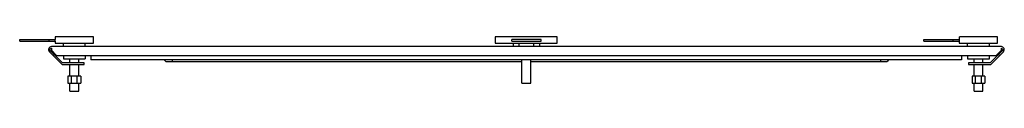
# Model space of a CAD drawing. Header units: millimetres. Extents: x 90 to 757, y 581 to 618.
import ezdxf

# ---------------------------------------------------------------- set-up
doc = ezdxf.new("R2010")
doc.units = ezdxf.units.MM
doc.header["$LTSCALE"] = 77.728466
doc.layers.get('0').update_dxf_attribs({"linetype": 'CONTINUOUS'})

msp = doc.modelspace()

# ---------------------------------------------------------------- linework, layer by layer
at = {"color": 7, "linetype": 'Continuous'}
for p, q in [((89.52, 614.49), (89.52, 615.69)), ((89.52, 615.69), (113.62, 615.69)), ((89.52, 614.49), (113.62, 614.49)), ((109.24, 615.69), (109.24, 614.5)), ((113.52, 617.62), (113.52, 615.69)), ((113.52, 614.49), (113.52, 613.19)), ((139.52, 617.62), (113.6, 617.62)), ((113.62, 614.54), (113.62, 615.69)), ((139.52, 613.19), (139.52, 617.62)), ((411.69, 617.62), (411.69, 613.19)), ((453.69, 617.62), (411.69, 617.62)), ((422.88, 614.49), (422.88, 615.69)), ((442.88, 615.69), (422.88, 615.69)), ((422.88, 614.49), (442.88, 614.49)), ((442.88, 614.49), (442.88, 615.69)), ((453.69, 613.19), (453.69, 617.62)), ((702.02, 615.69), (726.12, 615.69)), ((702.02, 614.49), (702.02, 615.69)), ((702.02, 614.49), (726.12, 614.49)), ((721.74, 615.69), (721.74, 614.5)), ((726.02, 617.62), (726.02, 615.69)), ((726.02, 614.49), (726.02, 613.19)), ((752.02, 617.62), (726.1, 617.62)), ((726.12, 614.54), (726.12, 615.69)), ((752.02, 613.19), (752.02, 617.62)), ((118.2, 598.89), (109.61, 607.48)), ((111.02, 609.89), (109.82, 608.69)), ((109.82, 608.69), (118.6, 599.9)), ((754.52, 610.89), (111.02, 610.89)), ((111.02, 609.89), (111.02, 608.39)), ((114.52, 604.89), (111.02, 608.39)), ((113.53, 613.19), (139.52, 613.19)), ((119.16, 611.66), (119.16, 613.19)), ((119.16, 610.89), (119.16, 611.66)), ((133.93, 611.66), (133.93, 613.19)), ((133.93, 610.89), (133.93, 611.66)), ((411.69, 613.19), (453.69, 613.19)), ((423.89, 613.19), (423.89, 610.89)), ((441.66, 613.19), (441.66, 610.89)), ((726.03, 613.19), (752.02, 613.19)), ((731.66, 611.66), (731.66, 613.19)), ((731.66, 610.89), (731.66, 611.66)), ((746.43, 611.66), (746.43, 613.19)), ((746.43, 610.89), (746.43, 611.66)), ((746.95, 599.9), (755.73, 608.69)), ((755.94, 607.48), (747.35, 598.89)), ((754.52, 608.39), (751.02, 604.89)), ((755.73, 608.69), (754.52, 609.89)), ((754.52, 608.39), (754.52, 609.89)), ((112.9, 605.6), (112.2, 604.89)), ((114.52, 604.89), (751.02, 604.89)), ((119.15, 602.69), (133.93, 602.69)), ((119.16, 604.89), (119.16, 602.69)), ((123.52, 599.89), (123.52, 602.69)), ((129.52, 599.89), (129.52, 602.69)), ((133.93, 604.89), (133.93, 602.69)), ((137.67, 604.89), (137.67, 601.89)), ((727.62, 601.89), (137.67, 601.89)), ((188.47, 600.89), (187.47, 601.89)), ((188.47, 600.89), (429.77, 600.89)), ((192.77, 601.69), (192.77, 600.89)), ((429.77, 586.14), (429.77, 601.89)), ((435.77, 586.14), (435.77, 601.89)), ((435.77, 600.89), (677.07, 600.89)), ((672.77, 600.89), (672.77, 601.69)), ((678.07, 601.89), (677.07, 600.89)), ((727.62, 604.89), (727.62, 601.89)), ((731.66, 604.89), (731.66, 602.69)), ((731.66, 602.69), (746.43, 602.69)), ((736.02, 599.89), (736.02, 602.69)), ((742.02, 599.89), (742.02, 602.69)), ((746.43, 602.69), (746.43, 604.89)), ((753.35, 604.89), (752.64, 605.6)), ((118.2, 598.89), (133.2, 598.89)), ((133.2, 599.89), (118.6, 599.89)), ((123.52, 590.99), (123.52, 598.89)), ((129.52, 590.99), (129.52, 598.89)), ((133.2, 598.89), (133.2, 599.89)), ((746.95, 599.89), (732.35, 599.89)), ((732.35, 599.89), (732.35, 598.89)), ((732.35, 598.89), (747.35, 598.89)), ((736.02, 590.99), (736.02, 598.89)), ((742.02, 590.99), (742.02, 598.89)), ((122.17, 590.99), (122.17, 586.19)), ((130.87, 590.99), (122.17, 590.99)), ((124.52, 586.19), (124.52, 590.99)), ((128.52, 586.19), (128.52, 590.99)), ((130.87, 590.99), (130.87, 586.19)), ((743.37, 590.99), (734.67, 590.99)), ((734.67, 590.99), (734.67, 586.19)), ((737.02, 586.19), (737.02, 590.99)), ((741.02, 586.19), (741.02, 590.99)), ((743.37, 590.99), (743.37, 586.19)), ((122.17, 586.19), (130.87, 586.19)), ((123.52, 580.64), (123.52, 586.19)), ((123.52, 580.64), (129.52, 580.64)), ((129.52, 580.64), (129.52, 586.19)), ((429.77, 586.14), (435.77, 586.14)), ((734.67, 586.19), (743.37, 586.19)), ((736.02, 580.64), (736.02, 586.19)), ((736.02, 580.64), (742.02, 580.64)), ((742.02, 580.64), (742.02, 586.19))]:
    msp.add_line(p, q, dxfattribs=at)
for centre, start, end in [((111.02, 608.89), 90, 225), ((754.52, 608.89), 315, 90)]:
    msp.add_arc(centre, 2, start, end, dxfattribs=at)
for points in [[(427.85, 610.89), (427.85, 611.66), (427.86, 612.43), (427.86, 613.19)], [(437.73, 610.89), (437.73, 611.66), (437.74, 612.43), (437.74, 613.19)]]:
    msp.add_open_spline(points, degree=3, dxfattribs=at)

doc.saveas('drawing.dxf')
